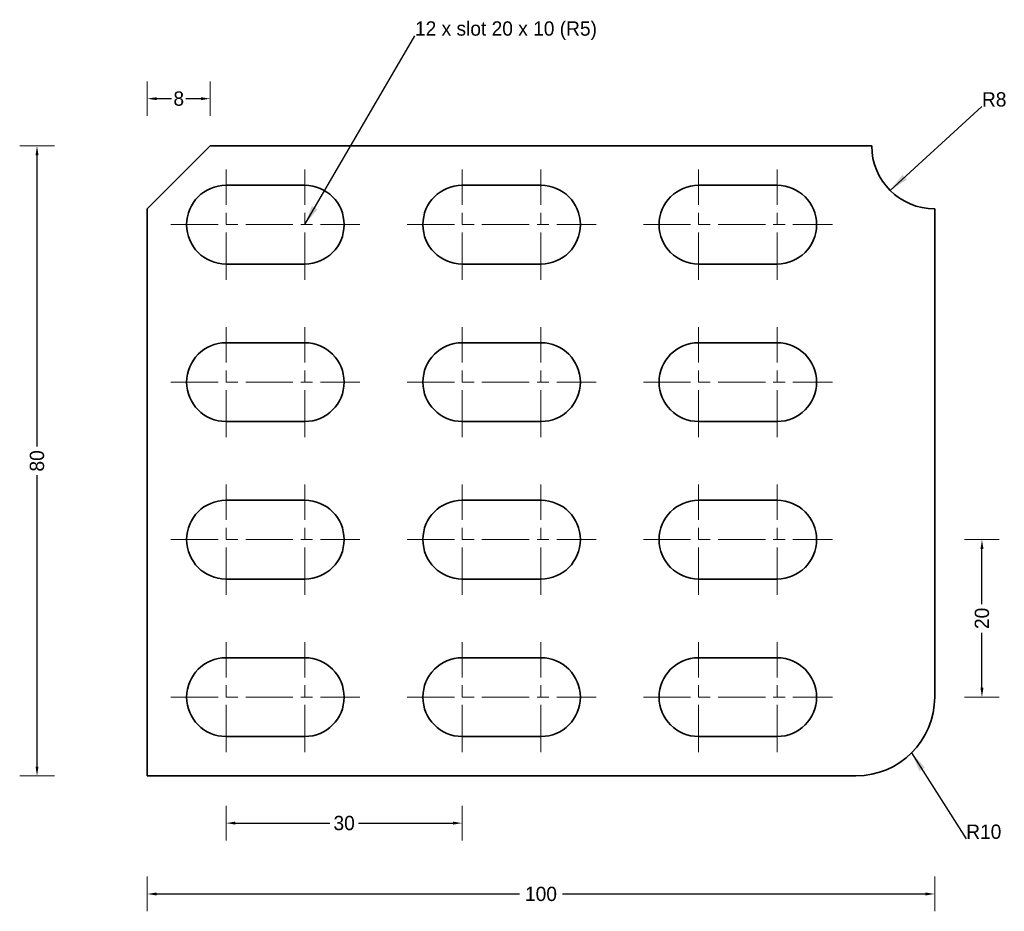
# Model space of a CAD drawing. Header units: millimetres. Extents: x -16 to 109, y -17 to 96.
import ezdxf

# ---------------------------------------------------------------- set-up
doc = ezdxf.new("R2010")
doc.units = ezdxf.units.MM
doc.linetypes.add('CENTER_TASK', pattern=[9.5, 6, -1, 1.5, -1])
for name, color, linetype, lineweight in [('CENTER', 8, 'CENTER_TASK', 13), ('DIMENSIONS', 3, 'Continuous', 13), ('HOLES', 4, 'Continuous', 35), ('PROFILE', 7, 'Continuous', 35)]:
    doc.layers.add(name, color=color, linetype=linetype, lineweight=lineweight)
doc.dimstyles.get("Standard").update_dxf_attribs({"dimtxt": 2.5, "dimasz": 2.5, "dimexe": 1.25, "dimexo": 0.625, "dimtad": 1, "dimcen": 2.5, "dimazin": 3, "dimtfac": 1, "dimtmove": 0, "dimatfit": 3})

# ---------------------------------------------------------------- blocks, each defined once
blk = doc.blocks.new('_CLOSEDFILLED')
at = {"color": 0, "linetype": 'BYBLOCK'}
blk.add_solid([(-1, 0.16), (0, 0), (-1, -0.16)], dxfattribs=at)
blk = doc.blocks.new('*D1')
at = {"color": 3}
for p, q in [((0, -15), (0, -15)), ((1.18, -15), (47.27, -15)), ((52.73, -15), (98.82, -15)), ((100, -15), (100, -15))]:
    blk.add_line(p, q, dxfattribs=at)
at = {"layer": 'Defpoints'}
for p in [(0, -15), (0, -15), (100, -15)]:
    blk.add_point(p, dxfattribs=at)
at = {"layer": 'DIMENSIONS', "color": 3, "xscale": 1.1818181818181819, "yscale": 1.1818181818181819, "rotation": 180}
blk.add_blockref('_CLOSEDFILLED', (0, -15), dxfattribs=at)
at = {"layer": 'DIMENSIONS', "color": 3, "xscale": 1.1818181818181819, "yscale": 1.1818181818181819}
blk.add_blockref('_CLOSEDFILLED', (100, -15), dxfattribs=at)
at = {"layer": 'DIMENSIONS', "color": 3, "insert": (50, -15), "char_height": 1.818, "attachment_point": 5}
blk.add_mtext('100', dxfattribs=at)
blk = doc.blocks.new('*D2')
at = {"color": 3}
for p, q in [((-14, 80), (-14, 80)), ((-14, 41.82), (-14, 78.82)), ((-14, 1.18), (-14, 38.18)), ((-14, 0), (-14, 0))]:
    blk.add_line(p, q, dxfattribs=at)
at = {"layer": 'Defpoints'}
for p in [(-14, 80), (-14, 0), (-14, 0)]:
    blk.add_point(p, dxfattribs=at)
at = {"layer": 'DIMENSIONS', "color": 3, "xscale": 1.1818181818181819, "yscale": 1.1818181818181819}
for p, rotation in [((-14, 80), 90), ((-14, 0), 270)]:
    blk.add_blockref('_CLOSEDFILLED', p, dxfattribs=dict(at, rotation=rotation))
at = {"layer": 'DIMENSIONS', "color": 3, "insert": (-14, 40), "char_height": 1.818, "attachment_point": 5, "rotation": 90}
blk.add_mtext('80', dxfattribs=at)
blk = doc.blocks.new('*D3')
at = {"color": 3}
for p, q in [((10, -6), (10, -6)), ((11.18, -6), (23.18, -6)), ((26.82, -6), (38.82, -6)), ((40, -6), (40, -6))]:
    blk.add_line(p, q, dxfattribs=at)
at = {"layer": 'Defpoints'}
for p in [(10, -6), (10, -6), (40, -6)]:
    blk.add_point(p, dxfattribs=at)
at = {"layer": 'DIMENSIONS', "color": 3, "xscale": 1.1818181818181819, "yscale": 1.1818181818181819, "rotation": 180}
blk.add_blockref('_CLOSEDFILLED', (10, -6), dxfattribs=at)
at = {"layer": 'DIMENSIONS', "color": 3, "xscale": 1.1818181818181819, "yscale": 1.1818181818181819}
blk.add_blockref('_CLOSEDFILLED', (40, -6), dxfattribs=at)
at = {"layer": 'DIMENSIONS', "color": 3, "insert": (25, -6), "char_height": 1.818, "attachment_point": 5}
blk.add_mtext('30', dxfattribs=at)
blk = doc.blocks.new('*D4')
at = {"color": 3}
for p, q in [((106, 30), (106, 30)), ((106, 21.82), (106, 28.82)), ((106, 11.18), (106, 18.18)), ((106, 10), (106, 10))]:
    blk.add_line(p, q, dxfattribs=at)
at = {"layer": 'Defpoints'}
for p in [(106, 30), (106, 10), (106, 10)]:
    blk.add_point(p, dxfattribs=at)
at = {"layer": 'DIMENSIONS', "color": 3, "xscale": 1.1818181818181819, "yscale": 1.1818181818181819}
for p, rotation in [((106, 30), 90), ((106, 10), 270)]:
    blk.add_blockref('_CLOSEDFILLED', p, dxfattribs=dict(at, rotation=rotation))
at = {"layer": 'DIMENSIONS', "color": 3, "insert": (106, 20), "char_height": 1.818, "attachment_point": 5, "rotation": 90}
blk.add_mtext('20', dxfattribs=at)
blk = doc.blocks.new('*D5')
at = {"color": 3}
for p, q in [((0, 86), (0, 86)), ((1.18, 86), (3.09, 86)), ((4.91, 86), (6.82, 86)), ((8, 86), (8, 86))]:
    blk.add_line(p, q, dxfattribs=at)
at = {"layer": 'Defpoints'}
for p in [(0, 86), (0, 86), (8, 86)]:
    blk.add_point(p, dxfattribs=at)
at = {"layer": 'DIMENSIONS', "color": 3, "xscale": 1.1818181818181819, "yscale": 1.1818181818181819, "rotation": 180}
blk.add_blockref('_CLOSEDFILLED', (0, 86), dxfattribs=at)
at = {"layer": 'DIMENSIONS', "color": 3, "xscale": 1.1818181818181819, "yscale": 1.1818181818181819}
blk.add_blockref('_CLOSEDFILLED', (8, 86), dxfattribs=at)
at = {"layer": 'DIMENSIONS', "color": 3, "insert": (4, 86), "char_height": 1.82, "attachment_point": 5}
blk.add_mtext('8', dxfattribs=at)

msp = doc.modelspace()

# ---------------------------------------------------------------- linework, layer by layer
at = {"layer": 'CENTER'}
for p, q in [((10, 63), (10, 77)), ((20, 63), (20, 77)), ((40, 63), (40, 77)), ((50, 63), (50, 77)), ((70, 63), (70, 77)), ((80, 63), (80, 77)), ((3, 70), (27, 70)), ((33, 70), (57, 70)), ((63, 70), (87, 70)), ((10, 43), (10, 57)), ((20, 43), (20, 57)), ((40, 43), (40, 57)), ((50, 43), (50, 57)), ((70, 43), (70, 57)), ((80, 43), (80, 57)), ((3, 50), (27, 50)), ((33, 50), (57, 50)), ((63, 50), (87, 50)), ((10, 23), (10, 37)), ((20, 23), (20, 37)), ((40, 23), (40, 37)), ((50, 23), (50, 37)), ((70, 23), (70, 37)), ((80, 23), (80, 37)), ((3, 30), (27, 30)), ((33, 30), (57, 30)), ((63, 30), (87, 30)), ((10, 3), (10, 17)), ((20, 3), (20, 17)), ((40, 3), (40, 17)), ((50, 3), (50, 17)), ((70, 3), (70, 17)), ((80, 3), (80, 17)), ((3, 10), (27, 10)), ((33, 10), (57, 10)), ((63, 10), (87, 10))]:
    msp.add_line(p, q, dxfattribs=at)
at = {"layer": 'DIMENSIONS'}
for p, q in [((0, 83.8), (0, 88.2)), ((8, 83.8), (8, 88.2)), ((-16.2, 80), (-11.8, 80)), ((103.8, 30), (108.2, 30)), ((103.8, 10), (108.2, 10)), ((-16.2, 0), (-11.8, 0)), ((10, -8.2), (10, -3.8)), ((40, -8.2), (40, -3.8)), ((0, -17.2), (0, -12.8)), ((100, -17.2), (100, -12.8))]:
    msp.add_line(p, q, dxfattribs=at)
at = {"layer": 'HOLES'}
for p, q in [((10, 75), (20, 75)), ((40, 75), (50, 75)), ((70, 75), (80, 75)), ((20, 65), (10, 65)), ((50, 65), (40, 65)), ((80, 65), (70, 65)), ((10, 55), (20, 55)), ((40, 55), (50, 55)), ((70, 55), (80, 55)), ((20, 45), (10, 45)), ((50, 45), (40, 45)), ((80, 45), (70, 45)), ((10, 35), (20, 35)), ((40, 35), (50, 35)), ((70, 35), (80, 35)), ((20, 25), (10, 25)), ((50, 25), (40, 25)), ((80, 25), (70, 25)), ((10, 15), (20, 15)), ((40, 15), (50, 15)), ((70, 15), (80, 15)), ((20, 5), (10, 5)), ((50, 5), (40, 5)), ((80, 5), (70, 5))]:
    msp.add_line(p, q, dxfattribs=at)
for centre, start, end in [((10, 70), 90, 270), ((20, 70), 270, 90), ((40, 70), 90, 270), ((50, 70), 270, 90), ((70, 70), 90, 270), ((80, 70), 270, 90), ((10, 50), 90, 270), ((20, 50), 270, 90), ((40, 50), 90, 270), ((50, 50), 270, 90), ((70, 50), 90, 270), ((80, 50), 270, 90), ((10, 30), 90, 270), ((20, 30), 270, 90), ((40, 30), 90, 270), ((50, 30), 270, 90), ((70, 30), 90, 270), ((80, 30), 270, 90), ((10, 10), 90, 270), ((20, 10), 270, 90), ((40, 10), 90, 270), ((50, 10), 270, 90), ((70, 10), 90, 270), ((80, 10), 270, 90)]:
    msp.add_arc(centre, 5, start, end, dxfattribs=at)
at = {"layer": 'PROFILE'}
for p, q in [((0, 72), (8, 80)), ((8, 80), (92, 80)), ((0, 0), (0, 72)), ((100, 72), (100, 10)), ((90, 0), (0, 0))]:
    msp.add_line(p, q, dxfattribs=at)
for centre, radius, start, end in [((100, 80), 8, 180, 270), ((90, 10), 10, 270, 0)]:
    msp.add_arc(centre, radius, start, end, dxfattribs=at)

# ---------------------------------------------------------------- texts
at = {"layer": 'DIMENSIONS'}
for s, height, p in [('12 x slot 20 x 10 (R5)', 1.81818, (34, 94)), ('R8', 1.8182, (106, 85)), ('R10', 1.8182, (104, -8))]:
    msp.add_text(s, height=height, dxfattribs=at).set_placement(p)

# ---------------------------------------------------------------- dimensions: what is measured, and where the dimension line sits
for base, p1, p2, text, picture, middle in [((0, 86), (0, 86), (8, 86), '8', '*D5', (4, 86)), ((10, -6), (10, -6), (40, -6), '30', '*D3', (25, -6)), ((0, -15), (0, -15), (100, -15), '100', '*D1', (50, -15))]:
    dim = msp.add_linear_dim(base=base, p1=p1, p2=p2, text=text, dimstyle='Standard', override={"dimtxt": 1.818182, "dimasz": 1.181818, "dimclrd": 3, "dimclre": 3, "dimclrt": 3}, dxfattribs=at)
    dim.commit()
    dim.dimension.update_dxf_attribs({"geometry": picture, "text_midpoint": middle})
for base, p1, p2, text, picture, middle in [((-14, 0), (-14, 0), (-14, 80), '80', '*D2', (-14, 40)), ((106, 10), (106, 10), (106, 30), '20', '*D4', (106, 20))]:
    dim = msp.add_linear_dim(base=base, p1=p1, p2=p2, angle=90, text=text, dimstyle='Standard', override={"dimtxt": 1.818182, "dimasz": 1.181818, "dimclrd": 3, "dimclre": 3, "dimclrt": 3}, dxfattribs=at)
    dim.commit()
    dim.dimension.update_dxf_attribs({"geometry": picture, "text_midpoint": middle})

# ---------------------------------------------------------------- leaders
for points in [[(20, 70), (34, 94)], [(94.343, 74.343), (106, 85)], [(97.071, 2.929), (104, -8)]]:
    msp.add_leader(points, dimstyle='Standard', dxfattribs=at)

doc.saveas('drawing.dxf')
